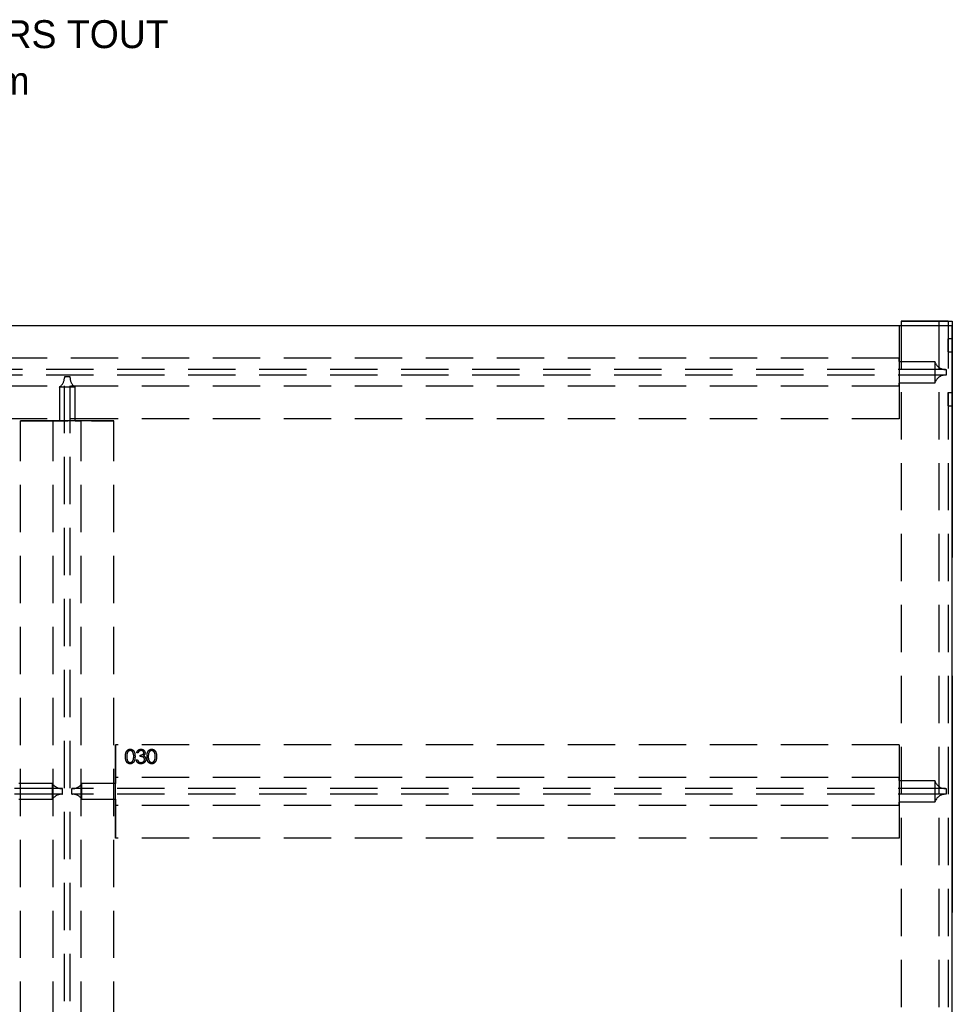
# Model space of a CAD drawing. Header units: millimetres. Extents: x 146126 to 148218, y 45487 to 48965.
# Tile 14 of 14: x 147162 to 148163, y 47908 to 48965. Entities that reach past the tile are written whole.
import ezdxf

# ---------------------------------------------------------------- set-up
doc = ezdxf.new("R2010")
doc.units = ezdxf.units.MM
doc.header["$LTSCALE"] = 200
doc.linetypes.add('HIDDEN', pattern=[1.905, 1.27, -0.635])
doc.layers.add('Caillebotis', color=1, linetype='Continuous')
doc.layers.add('Plancher intermediaire', color=7, linetype='Continuous')

msp = doc.modelspace()

# ---------------------------------------------------------------- linework, layer by layer
at = {"layer": 'Caillebotis'}
for p, q in [((148162.5, 48636.9), (146162.5, 48636.9)), ((148162.5, 45486.9), (148162.5, 48636.9))]:
    msp.add_line(p, q, dxfattribs=at)
at = {"layer": 'Plancher intermediaire', "linetype": 'HIDDEN', "ltscale": 0.2}
for p, q in [((148105.5, 48636.9), (146157.5, 48636.9)), ((148107.5, 48641.9), (148107.5, 46636.9)), ((148107.5, 48641.9), (148107.5, 46631.9)), ((148148, 48641.9), (148148, 46631.9)), ((148158, 48641.9), (148158, 46631.9)), ((148105.5, 48601.9), (146157.5, 48601.9)), ((148155.2, 48589.9), (146157.5, 48589.9)), ((148155.2, 48583.9), (146157.5, 48583.9)), ((148105.5, 48571.9), (146157.5, 48571.9)), ((147209.5, 48581.9), (147209.5, 48581.1)), ((147215.5, 48581.9), (147209.5, 48581.9)), ((147209.5, 46692.7), (147209.5, 48581.1)), ((147215.5, 48581.1), (147215.5, 48581.9)), ((147215.5, 46692.7), (147215.5, 48581.1)), ((147204.1, 48571.1), (147204.1, 48534.9)), ((147220.9, 48571.1), (147204.1, 48571.1)), ((147220.9, 48534.9), (147220.9, 48571.1)), ((148105.5, 48536.9), (146157.5, 48536.9)), ((147162.5, 46738.9), (147162.5, 48534.9)), ((147162.5, 48534.9), (147262.5, 48534.9)), ((147197.5, 48534.9), (147162.5, 48534.9)), ((147204.1, 48534.9), (147197.5, 48534.9)), ((147197.5, 48534.9), (147204.1, 48534.9)), ((147197.5, 46738.9), (147197.5, 48534.9)), ((147220.9, 48534.9), (147204.1, 48534.9)), ((147227.5, 48534.9), (147220.9, 48534.9)), ((147220.9, 48534.9), (147227.5, 48534.9)), ((147262.5, 48534.9), (147227.5, 48534.9)), ((147227.5, 46738.9), (147227.5, 48534.9)), ((147262.5, 46738.9), (147262.5, 48534.9)), ((148105.5, 48186.9), (147264.5, 48186.9)), ((148105.5, 48151.9), (147264.5, 48151.9)), ((147206.7, 48139.9), (146218.3, 48139.9)), ((148155.2, 48139.9), (147218.3, 48139.9)), ((147206.7, 48133.9), (146218.3, 48133.9)), ((148155.2, 48133.9), (147218.3, 48133.9)), ((148105.5, 48121.9), (147264.5, 48121.9)), ((148105.5, 48086.9), (147264.5, 48086.9))]:
    msp.add_line(p, q, dxfattribs=at)
at = {"layer": 'Plancher intermediaire', "linetype": 'HIDDEN'}
for p, q in [((148105.5, 48636.9), (148105.5, 48536.9)), ((148105.5, 48636.9), (148105.5, 48601.9)), ((148107.5, 48641.9), (148162.5, 48641.9)), ((148148, 48641.9), (148107.5, 48641.9)), ((148158, 48641.9), (148148, 48641.9)), ((148148, 48641.9), (148158, 48641.9)), ((148162.5, 48641.9), (148162.5, 46631.9)), ((148158, 48608.9), (148158, 48622.9)), ((148162.5, 48622.9), (148158, 48622.9)), ((148162.5, 48608.9), (148162.5, 48622.9)), ((148158, 48608.9), (148162.5, 48608.9)), ((148105.5, 48601.9), (148105.5, 48598.5)), ((148105.5, 48598.5), (148105.5, 48601.9)), ((148105.5, 48598.5), (148143.7, 48598.5)), ((148105.5, 48598.5), (148105.5, 48575.3)), ((148143.7, 48598.5), (148143.7, 48575.3)), ((148155.2, 48589.9), (148156, 48589.9)), ((148156, 48583.9), (148155.2, 48583.9)), ((148156, 48589.9), (148156, 48583.9)), ((148143.7, 48575.3), (148105.5, 48575.3)), ((148105.5, 48575.3), (148105.5, 48571.9)), ((148105.5, 48571.9), (148105.5, 48575.3)), ((148105.5, 48571.9), (148105.5, 48536.9)), ((148158, 48550.9), (148158, 48564.9)), ((148162.5, 48564.9), (148158, 48564.9)), ((148162.5, 48550.9), (148162.5, 48564.9)), ((148158, 48550.9), (148162.5, 48550.9)), ((147264.5, 48086.9), (147264.5, 48186.9)), ((147264.5, 48186.9), (147264.5, 48151.9)), ((148105.5, 48186.9), (148105.5, 48086.9)), ((148105.5, 48186.9), (148105.5, 48151.9)), ((147286.6, 48170.9), (147288, 48170.9)), ((147288.5, 48178.4), (147287.2, 48178.4)), ((147290.8, 48174.4), (147290.8, 48175.9)), ((147264.5, 48151.9), (147264.5, 48145.3)), ((147264.5, 48145.3), (147264.5, 48151.9)), ((148105.5, 48151.9), (148105.5, 48148.5)), ((148105.5, 48148.5), (148105.5, 48151.9)), ((147196.7, 48145.3), (147160.5, 48145.3)), ((147196.7, 48128.5), (147196.7, 48145.3)), ((147207.5, 48139.9), (147206.7, 48139.9)), ((147207.5, 48133.9), (147207.5, 48139.9)), ((147217.5, 48133.9), (147217.5, 48139.9)), ((147218.3, 48139.9), (147217.5, 48139.9)), ((147264.5, 48145.3), (147228.3, 48145.3)), ((147228.3, 48128.5), (147228.3, 48145.3)), ((147264.5, 48128.5), (147264.5, 48145.3)), ((148105.5, 48148.5), (148143.7, 48148.5)), ((148105.5, 48148.5), (148105.5, 48125.3)), ((148143.7, 48148.5), (148143.7, 48125.3)), ((148155.2, 48139.9), (148156, 48139.9)), ((148156, 48139.9), (148156, 48133.9)), ((147160.5, 48128.5), (147196.7, 48128.5)), ((147206.7, 48133.9), (147207.5, 48133.9)), ((147217.5, 48133.9), (147218.3, 48133.9)), ((147228.3, 48128.5), (147264.5, 48128.5)), ((147264.5, 48128.5), (147264.5, 48121.9)), ((147264.5, 48121.9), (147264.5, 48128.5)), ((148156, 48133.9), (148155.2, 48133.9)), ((147264.5, 48121.9), (147264.5, 48086.9)), ((148143.7, 48125.3), (148105.5, 48125.3)), ((148105.5, 48125.3), (148105.5, 48121.9)), ((148105.5, 48121.9), (148105.5, 48125.3)), ((148105.5, 48121.9), (148105.5, 48086.9))]:
    msp.add_line(p, q, dxfattribs=at)
for centre, start, end in [((148155.2, 48601.9), 196.5978, 270), ((148155.2, 48571.9), 90, 163.4022), ((147206.7, 48151.9), 213.5573, 270), ((147218.3, 48151.9), 270, 326.4427), ((148155.2, 48151.9), 196.5978, 270), ((147206.7, 48121.9), 90, 146.4427), ((147218.3, 48121.9), 33.5573, 90), ((148155.2, 48121.9), 90, 163.4022)]:
    msp.add_arc(centre, 12, start, end, dxfattribs=at)
at = {"layer": 'Plancher intermediaire', "linetype": 'HIDDEN', "ltscale": 0.2}
for centre, start, end in [((147197.5, 48581.1), 303.5573, 0), ((147227.5, 48581.1), 180, 236.4427)]:
    msp.add_arc(centre, 12, start, end, dxfattribs=at)
at = {"layer": 'Plancher intermediaire', "linetype": 'HIDDEN'}
for points, knots in [([(147275.1, 48174.4), (147275.1, 48174.6), (147275.1, 48175.1), (147275.1, 48175.8), (147275.2, 48176.4), (147275.2, 48177), (147275.3, 48177.6), (147275.4, 48178.1), (147275.6, 48178.6), (147275.7, 48179), (147275.9, 48179.4), (147276.1, 48179.8), (147276.3, 48180.1), (147276.5, 48180.4), (147276.7, 48180.7), (147277, 48181), (147277.2, 48181.2), (147277.5, 48181.5), (147277.8, 48181.6), (147278.1, 48181.8), (147278.4, 48182), (147278.7, 48182.1), (147279.1, 48182.2), (147279.4, 48182.2), (147279.7, 48182.3), (147280, 48182.3), (147280.1, 48182.3)], [0, 0, 0, 0, 0.068595, 0.133246, 0.194313, 0.251279, 0.304513, 0.354235, 0.400481, 0.443411, 0.484015, 0.523252, 0.561042, 0.5979, 0.633518, 0.668314, 0.702496, 0.736685, 0.770293, 0.803437, 0.835913, 0.86846, 0.900847, 0.933467, 0.966258, 1, 1, 1, 1]), ([(147275.1, 48174.4), (147275.1, 48174.6), (147275.1, 48175.1), (147275.1, 48175.8), (147275.2, 48176.4), (147275.2, 48177), (147275.3, 48177.6), (147275.4, 48178.1), (147275.6, 48178.6), (147275.7, 48179), (147275.9, 48179.4), (147276.1, 48179.8), (147276.3, 48180.1), (147276.5, 48180.4), (147276.7, 48180.7), (147277, 48181), (147277.2, 48181.2), (147277.5, 48181.5), (147277.8, 48181.6), (147278.1, 48181.8), (147278.4, 48182), (147278.7, 48182.1), (147279.1, 48182.2), (147279.4, 48182.2), (147279.7, 48182.3), (147280, 48182.3), (147280.1, 48182.3)], [0, 0, 0, 0, 0.068595, 0.133246, 0.194313, 0.251279, 0.304513, 0.354235, 0.400481, 0.443411, 0.484015, 0.523252, 0.561042, 0.5979, 0.633518, 0.668314, 0.702496, 0.736685, 0.770293, 0.803437, 0.835913, 0.86846, 0.900847, 0.933467, 0.966258, 1, 1, 1, 1]), ([(147280.1, 48180.8), (147280, 48180.7), (147279.6, 48180.7), (147279.2, 48180.6), (147278.7, 48180.4), (147278.3, 48180.2), (147278, 48179.9), (147277.8, 48179.7), (147277.6, 48179.5), (147277.5, 48179.3), (147277.3, 48179), (147277.1, 48178.8), (147277, 48178.5), (147276.9, 48178.2), (147276.8, 48177.8), (147276.7, 48177.4), (147276.6, 48177), (147276.5, 48176.6), (147276.5, 48176.1), (147276.5, 48175.6), (147276.4, 48175), (147276.4, 48174.6), (147276.4, 48174.4)], [0, 0, 0, 0, 0.060387, 0.120883, 0.182755, 0.247811, 0.281299, 0.315088, 0.349702, 0.384857, 0.420966, 0.458511, 0.497175, 0.537602, 0.580503, 0.627468, 0.678388, 0.733983, 0.793747, 0.857714, 0.926698, 1, 1, 1, 1]), ([(147280.1, 48180.8), (147280, 48180.7), (147279.6, 48180.7), (147279.2, 48180.6), (147278.7, 48180.4), (147278.3, 48180.2), (147278, 48179.9), (147277.8, 48179.7), (147277.6, 48179.5), (147277.5, 48179.3), (147277.3, 48179), (147277.1, 48178.8), (147277, 48178.5), (147276.9, 48178.2), (147276.8, 48177.8), (147276.7, 48177.4), (147276.6, 48177), (147276.5, 48176.6), (147276.5, 48176.1), (147276.5, 48175.6), (147276.4, 48175), (147276.4, 48174.6), (147276.4, 48174.4)], [0, 0, 0, 0, 0.060387, 0.120883, 0.182755, 0.247811, 0.281299, 0.315088, 0.349702, 0.384857, 0.420966, 0.458511, 0.497175, 0.537602, 0.580503, 0.627468, 0.678388, 0.733983, 0.793747, 0.857714, 0.926698, 1, 1, 1, 1]), ([(147280.1, 48182.3), (147280.2, 48182.3), (147280.5, 48182.3), (147280.8, 48182.2), (147281.1, 48182.2), (147281.5, 48182.1), (147281.8, 48182), (147282.1, 48181.8), (147282.4, 48181.7), (147282.7, 48181.5), (147283, 48181.2), (147283.3, 48181), (147283.5, 48180.7), (147283.8, 48180.4), (147284, 48180.1), (147284.2, 48179.7), (147284.4, 48179.3), (147284.6, 48178.9), (147284.8, 48178.5), (147284.9, 48178), (147285, 48177.5), (147285.1, 48176.9), (147285.2, 48176.4), (147285.2, 48175.7), (147285.3, 48175.1), (147285.3, 48174.6), (147285.3, 48174.4)], [0, 0, 0, 0, 0.033788, 0.067194, 0.099862, 0.132567, 0.165151, 0.197913, 0.231319, 0.265083, 0.299255, 0.334399, 0.369943, 0.406284, 0.444064, 0.482998, 0.523354, 0.565537, 0.609613, 0.656391, 0.705885, 0.758325, 0.813832, 0.872795, 0.934722, 1, 1, 1, 1]), ([(147280.1, 48182.3), (147280.2, 48182.3), (147280.5, 48182.3), (147280.8, 48182.2), (147281.1, 48182.2), (147281.5, 48182.1), (147281.8, 48182), (147282.1, 48181.8), (147282.4, 48181.7), (147282.7, 48181.5), (147283, 48181.2), (147283.3, 48181), (147283.5, 48180.7), (147283.8, 48180.4), (147284, 48180.1), (147284.2, 48179.7), (147284.4, 48179.3), (147284.6, 48178.9), (147284.8, 48178.5), (147284.9, 48178), (147285, 48177.5), (147285.1, 48176.9), (147285.2, 48176.4), (147285.2, 48175.7), (147285.3, 48175.1), (147285.3, 48174.6), (147285.3, 48174.4)], [0, 0, 0, 0, 0.033788, 0.067194, 0.099862, 0.132567, 0.165151, 0.197913, 0.231319, 0.265083, 0.299255, 0.334399, 0.369943, 0.406284, 0.444064, 0.482998, 0.523354, 0.565537, 0.609613, 0.656391, 0.705885, 0.758325, 0.813832, 0.872795, 0.934722, 1, 1, 1, 1]), ([(147283.9, 48174.4), (147283.9, 48174.6), (147283.9, 48174.9), (147283.9, 48175.5), (147283.9, 48175.9), (147283.8, 48176.4), (147283.7, 48176.9), (147283.7, 48177.3), (147283.5, 48177.7), (147283.4, 48178), (147283.3, 48178.4), (147283.1, 48178.7), (147283, 48179), (147282.8, 48179.3), (147282.6, 48179.5), (147282.4, 48179.7), (147282.2, 48179.9), (147282, 48180.2), (147281.6, 48180.4), (147281.1, 48180.6), (147280.6, 48180.7), (147280.3, 48180.7), (147280.1, 48180.8)], [0, 0, 0, 0, 0.065681, 0.128486, 0.188175, 0.245106, 0.299448, 0.350823, 0.399942, 0.446672, 0.491255, 0.533376, 0.573853, 0.612526, 0.649597, 0.685532, 0.720106, 0.753838, 0.818925, 0.880493, 0.940311, 1, 1, 1, 1]), ([(147283.9, 48174.4), (147283.9, 48174.6), (147283.9, 48174.9), (147283.9, 48175.5), (147283.9, 48175.9), (147283.8, 48176.4), (147283.7, 48176.9), (147283.7, 48177.3), (147283.5, 48177.7), (147283.4, 48178), (147283.3, 48178.4), (147283.1, 48178.7), (147283, 48179), (147282.8, 48179.3), (147282.6, 48179.5), (147282.4, 48179.7), (147282.2, 48179.9), (147282, 48180.2), (147281.6, 48180.4), (147281.1, 48180.6), (147280.6, 48180.7), (147280.3, 48180.7), (147280.1, 48180.8)], [0, 0, 0, 0, 0.065681, 0.128486, 0.188175, 0.245106, 0.299448, 0.350823, 0.399942, 0.446672, 0.491255, 0.533376, 0.573853, 0.612526, 0.649597, 0.685532, 0.720106, 0.753838, 0.818925, 0.880493, 0.940311, 1, 1, 1, 1]), ([(147287.2, 48178.4), (147287.2, 48178.6), (147287.3, 48178.9), (147287.5, 48179.3), (147287.6, 48179.7), (147287.8, 48180.1), (147288, 48180.4), (147288.3, 48180.7), (147288.5, 48181), (147288.8, 48181.3), (147289.1, 48181.5), (147289.4, 48181.7), (147289.8, 48181.9), (147290.1, 48182), (147290.5, 48182.2), (147290.9, 48182.2), (147291.3, 48182.3), (147291.5, 48182.3), (147291.7, 48182.3)], [0, 0, 0, 0, 0.0726253, 0.1419766, 0.2089849, 0.2739569, 0.3368893, 0.398745, 0.4601159, 0.5208249, 0.5809945, 0.6401519, 0.6986225, 0.7572711, 0.8164267, 0.876254, 0.9371653, 1, 1, 1, 1]), ([(147287.2, 48178.4), (147287.2, 48178.6), (147287.3, 48178.9), (147287.5, 48179.3), (147287.6, 48179.7), (147287.8, 48180.1), (147288, 48180.4), (147288.3, 48180.7), (147288.5, 48181), (147288.8, 48181.3), (147289.1, 48181.5), (147289.4, 48181.7), (147289.8, 48181.9), (147290.1, 48182), (147290.5, 48182.2), (147290.9, 48182.2), (147291.3, 48182.3), (147291.5, 48182.3), (147291.7, 48182.3)], [0, 0, 0, 0, 0.0726253, 0.1419766, 0.2089849, 0.2739569, 0.3368893, 0.398745, 0.4601159, 0.5208249, 0.5809945, 0.6401519, 0.6986225, 0.7572711, 0.8164267, 0.876254, 0.9371653, 1, 1, 1, 1]), ([(147291.7, 48180.8), (147291.5, 48180.7), (147291.2, 48180.7), (147290.7, 48180.6), (147290.2, 48180.5), (147289.9, 48180.3), (147289.7, 48180.1), (147289.5, 48179.9), (147289.3, 48179.7), (147289.1, 48179.5), (147289, 48179.3), (147288.8, 48179), (147288.7, 48178.7), (147288.6, 48178.5), (147288.5, 48178.4)], [0, 0, 0, 0, 0.122712, 0.239685, 0.351816, 0.463766, 0.520818, 0.579448, 0.640604, 0.705298, 0.773634, 0.844669, 0.920057, 1, 1, 1, 1]), ([(147291.7, 48180.8), (147291.5, 48180.7), (147291.2, 48180.7), (147290.7, 48180.6), (147290.2, 48180.5), (147289.9, 48180.3), (147289.7, 48180.1), (147289.5, 48179.9), (147289.3, 48179.7), (147289.1, 48179.5), (147289, 48179.3), (147288.8, 48179), (147288.7, 48178.7), (147288.6, 48178.5), (147288.5, 48178.4)], [0, 0, 0, 0, 0.122712, 0.239685, 0.351816, 0.463766, 0.520818, 0.579448, 0.640604, 0.705298, 0.773634, 0.844669, 0.920057, 1, 1, 1, 1]), ([(147291.7, 48182.3), (147291.9, 48182.3), (147292.2, 48182.3), (147292.8, 48182.2), (147293.4, 48182), (147293.9, 48181.8), (147294.4, 48181.5), (147294.8, 48181.1), (147295.2, 48180.7), (147295.5, 48180.3), (147295.7, 48179.8), (147295.9, 48179.4), (147296, 48178.9), (147296, 48178.6), (147296, 48178.4)], [0, 0, 0, 0, 0.090254, 0.17854, 0.266093, 0.354631, 0.441886, 0.525747, 0.608114, 0.690197, 0.770821, 0.848326, 0.924012, 1, 1, 1, 1]), ([(147291.7, 48182.3), (147291.9, 48182.3), (147292.2, 48182.3), (147292.8, 48182.2), (147293.4, 48182), (147293.9, 48181.8), (147294.4, 48181.5), (147294.8, 48181.1), (147295.2, 48180.7), (147295.5, 48180.3), (147295.7, 48179.8), (147295.9, 48179.4), (147296, 48178.9), (147296, 48178.6), (147296, 48178.4)], [0, 0, 0, 0, 0.090254, 0.17854, 0.266093, 0.354631, 0.441886, 0.525747, 0.608114, 0.690197, 0.770821, 0.848326, 0.924012, 1, 1, 1, 1]), ([(147294.7, 48178.4), (147294.7, 48178.5), (147294.7, 48178.6), (147294.6, 48178.9), (147294.6, 48179.1), (147294.5, 48179.3), (147294.4, 48179.5), (147294.2, 48179.7), (147294, 48179.9), (147293.8, 48180.1), (147293.6, 48180.2), (147293.4, 48180.4), (147293.1, 48180.5), (147292.9, 48180.6), (147292.6, 48180.7), (147292.3, 48180.7), (147292, 48180.7), (147291.8, 48180.7), (147291.7, 48180.8)], [0, 0, 0, 0, 0.055275, 0.109966, 0.163247, 0.218076, 0.273301, 0.330909, 0.390995, 0.454176, 0.518862, 0.583311, 0.648517, 0.715031, 0.782502, 0.852323, 0.924928, 1, 1, 1, 1]), ([(147294.7, 48178.4), (147294.7, 48178.5), (147294.7, 48178.6), (147294.6, 48178.9), (147294.6, 48179.1), (147294.5, 48179.3), (147294.4, 48179.5), (147294.2, 48179.7), (147294, 48179.9), (147293.8, 48180.1), (147293.6, 48180.2), (147293.4, 48180.4), (147293.1, 48180.5), (147292.9, 48180.6), (147292.6, 48180.7), (147292.3, 48180.7), (147292, 48180.7), (147291.8, 48180.7), (147291.7, 48180.8)], [0, 0, 0, 0, 0.055275, 0.109966, 0.163247, 0.218076, 0.273301, 0.330909, 0.390995, 0.454176, 0.518862, 0.583311, 0.648517, 0.715031, 0.782502, 0.852323, 0.924928, 1, 1, 1, 1]), ([(147298.2, 48174.4), (147298.2, 48174.6), (147298.2, 48175.1), (147298.2, 48175.8), (147298.2, 48176.4), (147298.3, 48177), (147298.4, 48177.6), (147298.5, 48178.1), (147298.6, 48178.6), (147298.8, 48179), (147299, 48179.4), (147299.1, 48179.8), (147299.3, 48180.1), (147299.6, 48180.4), (147299.8, 48180.7), (147300, 48181), (147300.3, 48181.2), (147300.6, 48181.5), (147300.9, 48181.6), (147301.2, 48181.8), (147301.5, 48182), (147301.8, 48182.1), (147302.1, 48182.2), (147302.5, 48182.2), (147302.8, 48182.3), (147303.1, 48182.3), (147303.2, 48182.3)], [0, 0, 0, 0, 0.068595, 0.133246, 0.194313, 0.251279, 0.304513, 0.354235, 0.400481, 0.443411, 0.484015, 0.523252, 0.561042, 0.5979, 0.633518, 0.668314, 0.702496, 0.736685, 0.770293, 0.803437, 0.835913, 0.86846, 0.900847, 0.933467, 0.966258, 1, 1, 1, 1]), ([(147298.2, 48174.4), (147298.2, 48174.6), (147298.2, 48175.1), (147298.2, 48175.8), (147298.2, 48176.4), (147298.3, 48177), (147298.4, 48177.6), (147298.5, 48178.1), (147298.6, 48178.6), (147298.8, 48179), (147299, 48179.4), (147299.1, 48179.8), (147299.3, 48180.1), (147299.6, 48180.4), (147299.8, 48180.7), (147300, 48181), (147300.3, 48181.2), (147300.6, 48181.5), (147300.9, 48181.6), (147301.2, 48181.8), (147301.5, 48182), (147301.8, 48182.1), (147302.1, 48182.2), (147302.5, 48182.2), (147302.8, 48182.3), (147303.1, 48182.3), (147303.2, 48182.3)], [0, 0, 0, 0, 0.068595, 0.133246, 0.194313, 0.251279, 0.304513, 0.354235, 0.400481, 0.443411, 0.484015, 0.523252, 0.561042, 0.5979, 0.633518, 0.668314, 0.702496, 0.736685, 0.770293, 0.803437, 0.835913, 0.86846, 0.900847, 0.933467, 0.966258, 1, 1, 1, 1]), ([(147303.2, 48180.8), (147303.1, 48180.7), (147302.7, 48180.7), (147302.2, 48180.6), (147301.8, 48180.4), (147301.4, 48180.2), (147301.1, 48179.9), (147300.9, 48179.7), (147300.7, 48179.5), (147300.5, 48179.3), (147300.4, 48179), (147300.2, 48178.8), (147300.1, 48178.5), (147300, 48178.2), (147299.9, 48177.8), (147299.8, 48177.4), (147299.7, 48177), (147299.6, 48176.6), (147299.6, 48176.1), (147299.5, 48175.6), (147299.5, 48175), (147299.5, 48174.6), (147299.5, 48174.4)], [0, 0, 0, 0, 0.060387, 0.120883, 0.182755, 0.247811, 0.281299, 0.315088, 0.349702, 0.384857, 0.420966, 0.458511, 0.497175, 0.537602, 0.580503, 0.627468, 0.678388, 0.733983, 0.793747, 0.857714, 0.926698, 1, 1, 1, 1]), ([(147303.2, 48180.8), (147303.1, 48180.7), (147302.7, 48180.7), (147302.2, 48180.6), (147301.8, 48180.4), (147301.4, 48180.2), (147301.1, 48179.9), (147300.9, 48179.7), (147300.7, 48179.5), (147300.5, 48179.3), (147300.4, 48179), (147300.2, 48178.8), (147300.1, 48178.5), (147300, 48178.2), (147299.9, 48177.8), (147299.8, 48177.4), (147299.7, 48177), (147299.6, 48176.6), (147299.6, 48176.1), (147299.5, 48175.6), (147299.5, 48175), (147299.5, 48174.6), (147299.5, 48174.4)], [0, 0, 0, 0, 0.060387, 0.120883, 0.182755, 0.247811, 0.281299, 0.315088, 0.349702, 0.384857, 0.420966, 0.458511, 0.497175, 0.537602, 0.580503, 0.627468, 0.678388, 0.733983, 0.793747, 0.857714, 0.926698, 1, 1, 1, 1]), ([(147303.2, 48182.3), (147303.3, 48182.3), (147303.5, 48182.3), (147303.9, 48182.2), (147304.2, 48182.2), (147304.6, 48182.1), (147304.9, 48182), (147305.2, 48181.8), (147305.5, 48181.7), (147305.8, 48181.5), (147306.1, 48181.2), (147306.4, 48181), (147306.6, 48180.7), (147306.9, 48180.4), (147307.1, 48180.1), (147307.3, 48179.7), (147307.5, 48179.3), (147307.7, 48178.9), (147307.8, 48178.5), (147308, 48178), (147308.1, 48177.5), (147308.2, 48176.9), (147308.3, 48176.4), (147308.3, 48175.7), (147308.3, 48175.1), (147308.3, 48174.6), (147308.3, 48174.4)], [0, 0, 0, 0, 0.033788, 0.067194, 0.099862, 0.132567, 0.165151, 0.197913, 0.231319, 0.265083, 0.299255, 0.334399, 0.369943, 0.406284, 0.444064, 0.482998, 0.523354, 0.565537, 0.609613, 0.656391, 0.705885, 0.758325, 0.813832, 0.872795, 0.934722, 1, 1, 1, 1]), ([(147303.2, 48182.3), (147303.3, 48182.3), (147303.5, 48182.3), (147303.9, 48182.2), (147304.2, 48182.2), (147304.6, 48182.1), (147304.9, 48182), (147305.2, 48181.8), (147305.5, 48181.7), (147305.8, 48181.5), (147306.1, 48181.2), (147306.4, 48181), (147306.6, 48180.7), (147306.9, 48180.4), (147307.1, 48180.1), (147307.3, 48179.7), (147307.5, 48179.3), (147307.7, 48178.9), (147307.8, 48178.5), (147308, 48178), (147308.1, 48177.5), (147308.2, 48176.9), (147308.3, 48176.4), (147308.3, 48175.7), (147308.3, 48175.1), (147308.3, 48174.6), (147308.3, 48174.4)], [0, 0, 0, 0, 0.033788, 0.067194, 0.099862, 0.132567, 0.165151, 0.197913, 0.231319, 0.265083, 0.299255, 0.334399, 0.369943, 0.406284, 0.444064, 0.482998, 0.523354, 0.565537, 0.609613, 0.656391, 0.705885, 0.758325, 0.813832, 0.872795, 0.934722, 1, 1, 1, 1]), ([(147307, 48174.4), (147307, 48174.6), (147307, 48174.9), (147307, 48175.5), (147306.9, 48175.9), (147306.9, 48176.4), (147306.8, 48176.9), (147306.7, 48177.3), (147306.6, 48177.7), (147306.5, 48178), (147306.4, 48178.4), (147306.2, 48178.7), (147306.1, 48179), (147305.9, 48179.3), (147305.7, 48179.5), (147305.5, 48179.7), (147305.3, 48179.9), (147305, 48180.2), (147304.7, 48180.4), (147304.2, 48180.6), (147303.7, 48180.7), (147303.4, 48180.7), (147303.2, 48180.8)], [0, 0, 0, 0, 0.065681, 0.128486, 0.188175, 0.245106, 0.299448, 0.350823, 0.399942, 0.446672, 0.491255, 0.533376, 0.573853, 0.612526, 0.649597, 0.685532, 0.720106, 0.753838, 0.818925, 0.880493, 0.940311, 1, 1, 1, 1]), ([(147307, 48174.4), (147307, 48174.6), (147307, 48174.9), (147307, 48175.5), (147306.9, 48175.9), (147306.9, 48176.4), (147306.8, 48176.9), (147306.7, 48177.3), (147306.6, 48177.7), (147306.5, 48178), (147306.4, 48178.4), (147306.2, 48178.7), (147306.1, 48179), (147305.9, 48179.3), (147305.7, 48179.5), (147305.5, 48179.7), (147305.3, 48179.9), (147305, 48180.2), (147304.7, 48180.4), (147304.2, 48180.6), (147303.7, 48180.7), (147303.4, 48180.7), (147303.2, 48180.8)], [0, 0, 0, 0, 0.065681, 0.128486, 0.188175, 0.245106, 0.299448, 0.350823, 0.399942, 0.446672, 0.491255, 0.533376, 0.573853, 0.612526, 0.649597, 0.685532, 0.720106, 0.753838, 0.818925, 0.880493, 0.940311, 1, 1, 1, 1]), ([(147280.1, 48166.5), (147280, 48166.5), (147279.7, 48166.5), (147279.4, 48166.6), (147279.1, 48166.6), (147278.7, 48166.7), (147278.4, 48166.8), (147278.1, 48167), (147277.8, 48167.2), (147277.5, 48167.3), (147277.2, 48167.6), (147277, 48167.8), (147276.7, 48168.1), (147276.5, 48168.4), (147276.3, 48168.7), (147276.1, 48169), (147275.9, 48169.4), (147275.7, 48169.8), (147275.6, 48170.3), (147275.4, 48170.7), (147275.3, 48171.2), (147275.2, 48171.8), (147275.2, 48172.4), (147275.1, 48173), (147275.1, 48173.7), (147275.1, 48174.2), (147275.1, 48174.4)], [0, 0, 0, 0, 0.033787, 0.066622, 0.099285, 0.131361, 0.163585, 0.196104, 0.228902, 0.262158, 0.295991, 0.330218, 0.36506, 0.400951, 0.43762, 0.475708, 0.515381, 0.556414, 0.599765, 0.646424, 0.696431, 0.749782, 0.806573, 0.867436, 0.931887, 1, 1, 1, 1]), ([(147280.1, 48166.5), (147280, 48166.5), (147279.7, 48166.5), (147279.4, 48166.6), (147279.1, 48166.6), (147278.7, 48166.7), (147278.4, 48166.8), (147278.1, 48167), (147277.8, 48167.2), (147277.5, 48167.3), (147277.2, 48167.6), (147277, 48167.8), (147276.7, 48168.1), (147276.5, 48168.4), (147276.3, 48168.7), (147276.1, 48169), (147275.9, 48169.4), (147275.7, 48169.8), (147275.6, 48170.3), (147275.4, 48170.7), (147275.3, 48171.2), (147275.2, 48171.8), (147275.2, 48172.4), (147275.1, 48173), (147275.1, 48173.7), (147275.1, 48174.2), (147275.1, 48174.4)], [0, 0, 0, 0, 0.033787, 0.066622, 0.099285, 0.131361, 0.163585, 0.196104, 0.228902, 0.262158, 0.295991, 0.330218, 0.36506, 0.400951, 0.43762, 0.475708, 0.515381, 0.556414, 0.599765, 0.646424, 0.696431, 0.749782, 0.806573, 0.867436, 0.931887, 1, 1, 1, 1]), ([(147276.4, 48174.4), (147276.4, 48174.2), (147276.4, 48173.8), (147276.5, 48173.3), (147276.5, 48172.7), (147276.5, 48172.2), (147276.6, 48171.8), (147276.7, 48171.4), (147276.8, 48171), (147276.9, 48170.7), (147277, 48170.3), (147277.1, 48170.1), (147277.3, 48169.8), (147277.4, 48169.5), (147277.6, 48169.3), (147277.8, 48169.1), (147278, 48168.9), (147278.3, 48168.7), (147278.7, 48168.4), (147279.2, 48168.2), (147279.6, 48168.1), (147280, 48168.1), (147280.1, 48168.1)], [0, 0, 0, 0, 0.072951, 0.141584, 0.205926, 0.265301, 0.320597, 0.371817, 0.41879, 0.461699, 0.502134, 0.540804, 0.578181, 0.614297, 0.649678, 0.684299, 0.718359, 0.752081, 0.817652, 0.879722, 0.939966, 1, 1, 1, 1]), ([(147276.4, 48174.4), (147276.4, 48174.2), (147276.4, 48173.8), (147276.5, 48173.3), (147276.5, 48172.7), (147276.5, 48172.2), (147276.6, 48171.8), (147276.7, 48171.4), (147276.8, 48171), (147276.9, 48170.7), (147277, 48170.3), (147277.1, 48170.1), (147277.3, 48169.8), (147277.4, 48169.5), (147277.6, 48169.3), (147277.8, 48169.1), (147278, 48168.9), (147278.3, 48168.7), (147278.7, 48168.4), (147279.2, 48168.2), (147279.6, 48168.1), (147280, 48168.1), (147280.1, 48168.1)], [0, 0, 0, 0, 0.072951, 0.141584, 0.205926, 0.265301, 0.320597, 0.371817, 0.41879, 0.461699, 0.502134, 0.540804, 0.578181, 0.614297, 0.649678, 0.684299, 0.718359, 0.752081, 0.817652, 0.879722, 0.939966, 1, 1, 1, 1]), ([(147285.3, 48174.4), (147285.3, 48174.2), (147285.3, 48173.7), (147285.2, 48173.1), (147285.2, 48172.5), (147285.1, 48171.9), (147285, 48171.3), (147284.9, 48170.8), (147284.8, 48170.3), (147284.6, 48169.9), (147284.4, 48169.5), (147284.2, 48169.1), (147284, 48168.8), (147283.8, 48168.4), (147283.6, 48168.1), (147283.3, 48167.8), (147283, 48167.6), (147282.7, 48167.4), (147282.4, 48167.2), (147282.1, 48167), (147281.8, 48166.9), (147281.5, 48166.7), (147281.1, 48166.6), (147280.8, 48166.6), (147280.5, 48166.5), (147280.2, 48166.5), (147280.1, 48166.5)], [0, 0, 0, 0, 0.065063, 0.126773, 0.185516, 0.240765, 0.29298, 0.34225, 0.388919, 0.432776, 0.474628, 0.514775, 0.553606, 0.591426, 0.628028, 0.663804, 0.698984, 0.733591, 0.767628, 0.801208, 0.834264, 0.866981, 0.89972, 0.932702, 0.966176, 1, 1, 1, 1]), ([(147285.3, 48174.4), (147285.3, 48174.2), (147285.3, 48173.7), (147285.2, 48173.1), (147285.2, 48172.5), (147285.1, 48171.9), (147285, 48171.3), (147284.9, 48170.8), (147284.8, 48170.3), (147284.6, 48169.9), (147284.4, 48169.5), (147284.2, 48169.1), (147284, 48168.8), (147283.8, 48168.4), (147283.6, 48168.1), (147283.3, 48167.8), (147283, 48167.6), (147282.7, 48167.4), (147282.4, 48167.2), (147282.1, 48167), (147281.8, 48166.9), (147281.5, 48166.7), (147281.1, 48166.6), (147280.8, 48166.6), (147280.5, 48166.5), (147280.2, 48166.5), (147280.1, 48166.5)], [0, 0, 0, 0, 0.065063, 0.126773, 0.185516, 0.240765, 0.29298, 0.34225, 0.388919, 0.432776, 0.474628, 0.514775, 0.553606, 0.591426, 0.628028, 0.663804, 0.698984, 0.733591, 0.767628, 0.801208, 0.834264, 0.866981, 0.89972, 0.932702, 0.966176, 1, 1, 1, 1]), ([(147280.1, 48168.1), (147280.3, 48168.1), (147280.6, 48168.1), (147281.1, 48168.2), (147281.6, 48168.4), (147282, 48168.6), (147282.2, 48168.9), (147282.4, 48169.1), (147282.6, 48169.3), (147282.8, 48169.5), (147283, 48169.8), (147283.1, 48170), (147283.2, 48170.3), (147283.3, 48170.5), (147283.4, 48170.6)], [0, 0, 0, 0, 0.112813, 0.225394, 0.339595, 0.459675, 0.521735, 0.583926, 0.648174, 0.713881, 0.781004, 0.851451, 0.924051, 1, 1, 1, 1]), ([(147280.1, 48168.1), (147280.3, 48168.1), (147280.6, 48168.1), (147281.1, 48168.2), (147281.6, 48168.4), (147282, 48168.6), (147282.2, 48168.9), (147282.4, 48169.1), (147282.6, 48169.3), (147282.8, 48169.5), (147283, 48169.8), (147283.1, 48170), (147283.2, 48170.3), (147283.3, 48170.5), (147283.4, 48170.6)], [0, 0, 0, 0, 0.112813, 0.225394, 0.339595, 0.459675, 0.521735, 0.583926, 0.648174, 0.713881, 0.781004, 0.851451, 0.924051, 1, 1, 1, 1]), ([(147283.4, 48170.6), (147283.4, 48170.8), (147283.5, 48171), (147283.6, 48171.5), (147283.7, 48171.9), (147283.8, 48172.4), (147283.8, 48172.8), (147283.9, 48173.3), (147283.9, 48173.9), (147283.9, 48174.2), (147283.9, 48174.4)], [0, 0, 0, 0, 0.110588, 0.224542, 0.342503, 0.464324, 0.590756, 0.722227, 0.858843, 1, 1, 1, 1]), ([(147283.4, 48170.6), (147283.4, 48170.8), (147283.5, 48171), (147283.6, 48171.5), (147283.7, 48171.9), (147283.8, 48172.4), (147283.8, 48172.8), (147283.9, 48173.3), (147283.9, 48173.9), (147283.9, 48174.2), (147283.9, 48174.4)], [0, 0, 0, 0, 0.110588, 0.224542, 0.342503, 0.464324, 0.590756, 0.722227, 0.858843, 1, 1, 1, 1]), ([(147291.6, 48166.5), (147291.5, 48166.5), (147291.1, 48166.5), (147290.7, 48166.6), (147290.2, 48166.7), (147289.8, 48166.8), (147289.4, 48167), (147289, 48167.1), (147288.7, 48167.4), (147288.3, 48167.6), (147288, 48167.9), (147287.7, 48168.3), (147287.5, 48168.6), (147287.2, 48169), (147287, 48169.5), (147286.9, 48169.9), (147286.7, 48170.4), (147286.7, 48170.8), (147286.6, 48170.9)], [0, 0, 0, 0, 0.065541, 0.128963, 0.190377, 0.250092, 0.308548, 0.366398, 0.424542, 0.48317, 0.542243, 0.601739, 0.662506, 0.724856, 0.789128, 0.856346, 0.926295, 1, 1, 1, 1]), ([(147291.6, 48166.5), (147291.5, 48166.5), (147291.1, 48166.5), (147290.7, 48166.6), (147290.2, 48166.7), (147289.8, 48166.8), (147289.4, 48167), (147289, 48167.1), (147288.7, 48167.4), (147288.3, 48167.6), (147288, 48167.9), (147287.7, 48168.3), (147287.5, 48168.6), (147287.2, 48169), (147287, 48169.5), (147286.9, 48169.9), (147286.7, 48170.4), (147286.7, 48170.8), (147286.6, 48170.9)], [0, 0, 0, 0, 0.065541, 0.128963, 0.190377, 0.250092, 0.308548, 0.366398, 0.424542, 0.48317, 0.542243, 0.601739, 0.662506, 0.724856, 0.789128, 0.856346, 0.926295, 1, 1, 1, 1]), ([(147288, 48170.9), (147288, 48170.8), (147288.1, 48170.6), (147288.2, 48170.3), (147288.3, 48170), (147288.5, 48169.7), (147288.6, 48169.5), (147288.8, 48169.2), (147288.9, 48169), (147289.1, 48168.9), (147289.1, 48168.9)], [0, 0, 0, 0, 0.1497704, 0.2913164, 0.4259664, 0.5521596, 0.6715274, 0.7861216, 0.8953251, 1, 1, 1, 1]), ([(147288, 48170.9), (147288, 48170.8), (147288.1, 48170.6), (147288.2, 48170.3), (147288.3, 48170), (147288.5, 48169.7), (147288.6, 48169.5), (147288.8, 48169.2), (147288.9, 48169), (147289.1, 48168.9), (147289.1, 48168.9)], [0, 0, 0, 0, 0.1497704, 0.2913164, 0.4259664, 0.5521596, 0.6715274, 0.7861216, 0.8953251, 1, 1, 1, 1]), ([(147290.8, 48175.9), (147291, 48175.9), (147291.4, 48176), (147291.9, 48176), (147292.4, 48176.1), (147292.9, 48176.3), (147293.3, 48176.5), (147293.7, 48176.7), (147294, 48176.9), (147294.3, 48177.2), (147294.5, 48177.5), (147294.6, 48177.8), (147294.7, 48178.1), (147294.7, 48178.3), (147294.7, 48178.4)], [0, 0, 0, 0, 0.110166, 0.215787, 0.318027, 0.417574, 0.51165, 0.596162, 0.672935, 0.74367, 0.810677, 0.874059, 0.936696, 1, 1, 1, 1]), ([(147290.8, 48175.9), (147291, 48175.9), (147291.4, 48176), (147291.9, 48176), (147292.4, 48176.1), (147292.9, 48176.3), (147293.3, 48176.5), (147293.7, 48176.7), (147294, 48176.9), (147294.3, 48177.2), (147294.5, 48177.5), (147294.6, 48177.8), (147294.7, 48178.1), (147294.7, 48178.3), (147294.7, 48178.4)], [0, 0, 0, 0, 0.110166, 0.215787, 0.318027, 0.417574, 0.51165, 0.596162, 0.672935, 0.74367, 0.810677, 0.874059, 0.936696, 1, 1, 1, 1]), ([(147295.5, 48171.2), (147295.5, 48171.4), (147295.4, 48171.7), (147295.3, 48172.1), (147295.2, 48172.5), (147295, 48172.8), (147294.7, 48173.2), (147294.3, 48173.5), (147294, 48173.7), (147293.6, 48173.9), (147293.3, 48174), (147293, 48174.1), (147292.8, 48174.2), (147292.4, 48174.2), (147292.1, 48174.3), (147291.7, 48174.3), (147291.3, 48174.4), (147291, 48174.4), (147290.8, 48174.4)], [0, 0, 0, 0, 0.066909, 0.133485, 0.201035, 0.271234, 0.34288, 0.413836, 0.485977, 0.56023, 0.599884, 0.644055, 0.691892, 0.744688, 0.801492, 0.862858, 0.929328, 1, 1, 1, 1]), ([(147295.5, 48171.2), (147295.5, 48171.4), (147295.4, 48171.7), (147295.3, 48172.1), (147295.2, 48172.5), (147295, 48172.8), (147294.7, 48173.2), (147294.3, 48173.5), (147294, 48173.7), (147293.6, 48173.9), (147293.3, 48174), (147293, 48174.1), (147292.8, 48174.2), (147292.4, 48174.2), (147292.1, 48174.3), (147291.7, 48174.3), (147291.3, 48174.4), (147291, 48174.4), (147290.8, 48174.4)], [0, 0, 0, 0, 0.066909, 0.133485, 0.201035, 0.271234, 0.34288, 0.413836, 0.485977, 0.56023, 0.599884, 0.644055, 0.691892, 0.744688, 0.801492, 0.862858, 0.929328, 1, 1, 1, 1]), ([(147296.8, 48171.4), (147296.8, 48171.2), (147296.8, 48170.7), (147296.7, 48170.1), (147296.4, 48169.5), (147296.1, 48168.9), (147295.8, 48168.4), (147295.3, 48167.9), (147294.8, 48167.5), (147294.3, 48167.1), (147293.7, 48166.9), (147293, 48166.7), (147292.3, 48166.5), (147291.9, 48166.5), (147291.6, 48166.5)], [0, 0, 0, 0, 0.079648, 0.158922, 0.239619, 0.322609, 0.406035, 0.487602, 0.569685, 0.653036, 0.737436, 0.822478, 0.909748, 1, 1, 1, 1]), ([(147296.8, 48171.4), (147296.8, 48171.2), (147296.8, 48170.7), (147296.7, 48170.1), (147296.4, 48169.5), (147296.1, 48168.9), (147295.8, 48168.4), (147295.3, 48167.9), (147294.8, 48167.5), (147294.3, 48167.1), (147293.7, 48166.9), (147293, 48166.7), (147292.3, 48166.5), (147291.9, 48166.5), (147291.6, 48166.5)], [0, 0, 0, 0, 0.079648, 0.158922, 0.239619, 0.322609, 0.406035, 0.487602, 0.569685, 0.653036, 0.737436, 0.822478, 0.909748, 1, 1, 1, 1]), ([(147291.6, 48168.1), (147291.8, 48168.1), (147292.1, 48168.1), (147292.5, 48168.1), (147292.8, 48168.2), (147293.2, 48168.3), (147293.5, 48168.4), (147293.9, 48168.6), (147294.1, 48168.8), (147294.4, 48169), (147294.7, 48169.2), (147294.9, 48169.5), (147295.1, 48169.8), (147295.2, 48170), (147295.3, 48170.3), (147295.4, 48170.6), (147295.5, 48170.9), (147295.5, 48171.1), (147295.5, 48171.2)], [0, 0, 0, 0, 0.0760717, 0.1487517, 0.2184028, 0.2857596, 0.350598, 0.414964, 0.4780693, 0.5417607, 0.6043499, 0.664075, 0.7214636, 0.7775871, 0.8326444, 0.8878435, 0.9434603, 1, 1, 1, 1]), ([(147291.6, 48168.1), (147291.8, 48168.1), (147292.1, 48168.1), (147292.5, 48168.1), (147292.8, 48168.2), (147293.2, 48168.3), (147293.5, 48168.4), (147293.9, 48168.6), (147294.1, 48168.8), (147294.4, 48169), (147294.7, 48169.2), (147294.9, 48169.5), (147295.1, 48169.8), (147295.2, 48170), (147295.3, 48170.3), (147295.4, 48170.6), (147295.5, 48170.9), (147295.5, 48171.1), (147295.5, 48171.2)], [0, 0, 0, 0, 0.0760717, 0.1487517, 0.2184028, 0.2857596, 0.350598, 0.414964, 0.4780693, 0.5417607, 0.6043499, 0.664075, 0.7214636, 0.7775871, 0.8326444, 0.8878435, 0.9434603, 1, 1, 1, 1]), ([(147296, 48178.4), (147296, 48178.2), (147296, 48177.9), (147295.9, 48177.5), (147295.8, 48177), (147295.6, 48176.6), (147295.4, 48176.3), (147295.1, 48175.9), (147294.7, 48175.6), (147294.4, 48175.4), (147294.3, 48175.3)], [0, 0, 0, 0, 0.1280675, 0.2506083, 0.3706302, 0.4900722, 0.6103748, 0.7343131, 0.8632165, 1, 1, 1, 1]), ([(147296, 48178.4), (147296, 48178.2), (147296, 48177.9), (147295.9, 48177.5), (147295.8, 48177), (147295.6, 48176.6), (147295.4, 48176.3), (147295.1, 48175.9), (147294.7, 48175.6), (147294.4, 48175.4), (147294.3, 48175.3)], [0, 0, 0, 0, 0.1280675, 0.2506083, 0.3706302, 0.4900722, 0.6103748, 0.7343131, 0.8632165, 1, 1, 1, 1]), ([(147294.3, 48175.3), (147294.4, 48175.2), (147294.8, 48175.1), (147295.2, 48174.8), (147295.6, 48174.4), (147295.8, 48174.2), (147295.9, 48174)], [0, 0, 0, 0, 0.25388, 0.503009, 0.750291, 1, 1, 1, 1]), ([(147294.3, 48175.3), (147294.4, 48175.2), (147294.8, 48175.1), (147295.2, 48174.8), (147295.6, 48174.4), (147295.8, 48174.2), (147295.9, 48174)], [0, 0, 0, 0, 0.25388, 0.503009, 0.750291, 1, 1, 1, 1]), ([(147295.9, 48174), (147296, 48173.9), (147296.1, 48173.7), (147296.3, 48173.4), (147296.5, 48173.1), (147296.6, 48172.8), (147296.7, 48172.4), (147296.8, 48172.1), (147296.8, 48171.7), (147296.8, 48171.5), (147296.8, 48171.4)], [0, 0, 0, 0, 0.128136, 0.254173, 0.378112, 0.501712, 0.623986, 0.747096, 0.872875, 1, 1, 1, 1]), ([(147295.9, 48174), (147296, 48173.9), (147296.1, 48173.7), (147296.3, 48173.4), (147296.5, 48173.1), (147296.6, 48172.8), (147296.7, 48172.4), (147296.8, 48172.1), (147296.8, 48171.7), (147296.8, 48171.5), (147296.8, 48171.4)], [0, 0, 0, 0, 0.128136, 0.254173, 0.378112, 0.501712, 0.623986, 0.747096, 0.872875, 1, 1, 1, 1]), ([(147303.2, 48166.5), (147303.1, 48166.5), (147302.8, 48166.5), (147302.5, 48166.6), (147302.1, 48166.6), (147301.8, 48166.7), (147301.5, 48166.8), (147301.2, 48167), (147300.9, 48167.2), (147300.6, 48167.3), (147300.3, 48167.6), (147300, 48167.8), (147299.8, 48168.1), (147299.6, 48168.4), (147299.3, 48168.7), (147299.1, 48169), (147299, 48169.4), (147298.8, 48169.8), (147298.6, 48170.3), (147298.5, 48170.7), (147298.4, 48171.2), (147298.3, 48171.8), (147298.2, 48172.4), (147298.2, 48173), (147298.2, 48173.7), (147298.2, 48174.2), (147298.2, 48174.4)], [0, 0, 0, 0, 0.033787, 0.066622, 0.099285, 0.131361, 0.163585, 0.196104, 0.228902, 0.262158, 0.295991, 0.330218, 0.36506, 0.400951, 0.43762, 0.475708, 0.515381, 0.556414, 0.599765, 0.646424, 0.696431, 0.749782, 0.806573, 0.867436, 0.931887, 1, 1, 1, 1]), ([(147303.2, 48166.5), (147303.1, 48166.5), (147302.8, 48166.5), (147302.5, 48166.6), (147302.1, 48166.6), (147301.8, 48166.7), (147301.5, 48166.8), (147301.2, 48167), (147300.9, 48167.2), (147300.6, 48167.3), (147300.3, 48167.6), (147300, 48167.8), (147299.8, 48168.1), (147299.6, 48168.4), (147299.3, 48168.7), (147299.1, 48169), (147299, 48169.4), (147298.8, 48169.8), (147298.6, 48170.3), (147298.5, 48170.7), (147298.4, 48171.2), (147298.3, 48171.8), (147298.2, 48172.4), (147298.2, 48173), (147298.2, 48173.7), (147298.2, 48174.2), (147298.2, 48174.4)], [0, 0, 0, 0, 0.033787, 0.066622, 0.099285, 0.131361, 0.163585, 0.196104, 0.228902, 0.262158, 0.295991, 0.330218, 0.36506, 0.400951, 0.43762, 0.475708, 0.515381, 0.556414, 0.599765, 0.646424, 0.696431, 0.749782, 0.806573, 0.867436, 0.931887, 1, 1, 1, 1]), ([(147299.5, 48174.4), (147299.5, 48174.2), (147299.5, 48173.8), (147299.5, 48173.3), (147299.6, 48172.7), (147299.6, 48172.2), (147299.7, 48171.8), (147299.8, 48171.4), (147299.8, 48171), (147300, 48170.7), (147300.1, 48170.3), (147300.2, 48170.1), (147300.4, 48169.8), (147300.5, 48169.5), (147300.7, 48169.3), (147300.9, 48169.1), (147301.1, 48168.9), (147301.4, 48168.7), (147301.8, 48168.4), (147302.2, 48168.2), (147302.7, 48168.1), (147303.1, 48168.1), (147303.2, 48168.1)], [0, 0, 0, 0, 0.072951, 0.141584, 0.205926, 0.265301, 0.320597, 0.371817, 0.41879, 0.461699, 0.502134, 0.540804, 0.578181, 0.614297, 0.649678, 0.684299, 0.718359, 0.752081, 0.817652, 0.879722, 0.939966, 1, 1, 1, 1]), ([(147299.5, 48174.4), (147299.5, 48174.2), (147299.5, 48173.8), (147299.5, 48173.3), (147299.6, 48172.7), (147299.6, 48172.2), (147299.7, 48171.8), (147299.8, 48171.4), (147299.8, 48171), (147300, 48170.7), (147300.1, 48170.3), (147300.2, 48170.1), (147300.4, 48169.8), (147300.5, 48169.5), (147300.7, 48169.3), (147300.9, 48169.1), (147301.1, 48168.9), (147301.4, 48168.7), (147301.8, 48168.4), (147302.2, 48168.2), (147302.7, 48168.1), (147303.1, 48168.1), (147303.2, 48168.1)], [0, 0, 0, 0, 0.072951, 0.141584, 0.205926, 0.265301, 0.320597, 0.371817, 0.41879, 0.461699, 0.502134, 0.540804, 0.578181, 0.614297, 0.649678, 0.684299, 0.718359, 0.752081, 0.817652, 0.879722, 0.939966, 1, 1, 1, 1]), ([(147308.3, 48174.4), (147308.3, 48174.2), (147308.3, 48173.7), (147308.3, 48173.1), (147308.3, 48172.5), (147308.2, 48171.9), (147308.1, 48171.3), (147308, 48170.8), (147307.8, 48170.3), (147307.7, 48169.9), (147307.5, 48169.5), (147307.3, 48169.1), (147307.1, 48168.8), (147306.9, 48168.4), (147306.6, 48168.1), (147306.4, 48167.8), (147306.1, 48167.6), (147305.8, 48167.4), (147305.5, 48167.2), (147305.2, 48167), (147304.9, 48166.9), (147304.6, 48166.7), (147304.2, 48166.6), (147303.9, 48166.6), (147303.5, 48166.5), (147303.3, 48166.5), (147303.2, 48166.5)], [0, 0, 0, 0, 0.065063, 0.126773, 0.185516, 0.240765, 0.29298, 0.34225, 0.388919, 0.432776, 0.474628, 0.514775, 0.553606, 0.591426, 0.628028, 0.663804, 0.698984, 0.733591, 0.767628, 0.801208, 0.834264, 0.866981, 0.89972, 0.932702, 0.966176, 1, 1, 1, 1]), ([(147308.3, 48174.4), (147308.3, 48174.2), (147308.3, 48173.7), (147308.3, 48173.1), (147308.3, 48172.5), (147308.2, 48171.9), (147308.1, 48171.3), (147308, 48170.8), (147307.8, 48170.3), (147307.7, 48169.9), (147307.5, 48169.5), (147307.3, 48169.1), (147307.1, 48168.8), (147306.9, 48168.4), (147306.6, 48168.1), (147306.4, 48167.8), (147306.1, 48167.6), (147305.8, 48167.4), (147305.5, 48167.2), (147305.2, 48167), (147304.9, 48166.9), (147304.6, 48166.7), (147304.2, 48166.6), (147303.9, 48166.6), (147303.5, 48166.5), (147303.3, 48166.5), (147303.2, 48166.5)], [0, 0, 0, 0, 0.065063, 0.126773, 0.185516, 0.240765, 0.29298, 0.34225, 0.388919, 0.432776, 0.474628, 0.514775, 0.553606, 0.591426, 0.628028, 0.663804, 0.698984, 0.733591, 0.767628, 0.801208, 0.834264, 0.866981, 0.89972, 0.932702, 0.966176, 1, 1, 1, 1]), ([(147303.2, 48168.1), (147303.4, 48168.1), (147303.7, 48168.1), (147304.2, 48168.2), (147304.7, 48168.4), (147305, 48168.6), (147305.3, 48168.9), (147305.5, 48169.1), (147305.7, 48169.3), (147305.9, 48169.5), (147306, 48169.8), (147306.2, 48170), (147306.3, 48170.3), (147306.4, 48170.5), (147306.4, 48170.6)], [0, 0, 0, 0, 0.112813, 0.225394, 0.339595, 0.459675, 0.521735, 0.583926, 0.648174, 0.713881, 0.781004, 0.851451, 0.924051, 1, 1, 1, 1]), ([(147303.2, 48168.1), (147303.4, 48168.1), (147303.7, 48168.1), (147304.2, 48168.2), (147304.7, 48168.4), (147305, 48168.6), (147305.3, 48168.9), (147305.5, 48169.1), (147305.7, 48169.3), (147305.9, 48169.5), (147306, 48169.8), (147306.2, 48170), (147306.3, 48170.3), (147306.4, 48170.5), (147306.4, 48170.6)], [0, 0, 0, 0, 0.112813, 0.225394, 0.339595, 0.459675, 0.521735, 0.583926, 0.648174, 0.713881, 0.781004, 0.851451, 0.924051, 1, 1, 1, 1]), ([(147306.4, 48170.6), (147306.5, 48170.8), (147306.6, 48171), (147306.7, 48171.5), (147306.8, 48171.9), (147306.9, 48172.4), (147306.9, 48172.8), (147307, 48173.3), (147307, 48173.9), (147307, 48174.2), (147307, 48174.4)], [0, 0, 0, 0, 0.110588, 0.224542, 0.342503, 0.464324, 0.590756, 0.722227, 0.858843, 1, 1, 1, 1]), ([(147306.4, 48170.6), (147306.5, 48170.8), (147306.6, 48171), (147306.7, 48171.5), (147306.8, 48171.9), (147306.9, 48172.4), (147306.9, 48172.8), (147307, 48173.3), (147307, 48173.9), (147307, 48174.2), (147307, 48174.4)], [0, 0, 0, 0, 0.110588, 0.224542, 0.342503, 0.464324, 0.590756, 0.722227, 0.858843, 1, 1, 1, 1]), ([(147289.1, 48168.9), (147289.2, 48168.8), (147289.4, 48168.7), (147289.7, 48168.5), (147290, 48168.4), (147290.3, 48168.3), (147290.6, 48168.2), (147290.9, 48168.1), (147291.3, 48168.1), (147291.5, 48168.1), (147291.6, 48168.1)], [0, 0, 0, 0, 0.118271, 0.236178, 0.355663, 0.475904, 0.600127, 0.728608, 0.861313, 1, 1, 1, 1]), ([(147289.1, 48168.9), (147289.2, 48168.8), (147289.4, 48168.7), (147289.7, 48168.5), (147290, 48168.4), (147290.3, 48168.3), (147290.6, 48168.2), (147290.9, 48168.1), (147291.3, 48168.1), (147291.5, 48168.1), (147291.6, 48168.1)], [0, 0, 0, 0, 0.118271, 0.236178, 0.355663, 0.475904, 0.600127, 0.728608, 0.861313, 1, 1, 1, 1])]:
    msp.add_open_spline(points, degree=3, knots=knots, dxfattribs=at)

# ---------------------------------------------------------------- texts
at = {"insert": (146715.1, 48964.9), "char_height": 30, "attachment_point": 1}
msp.add_mtext_dynamic_manual_height_columns('BORDURE ROUGE HORS TOUT\\PCAILLEBOTIS EP. 30mm', width=1169.375, gutter_width=17.5, heights=[0], dxfattribs=at)

doc.saveas('drawing.dxf')
